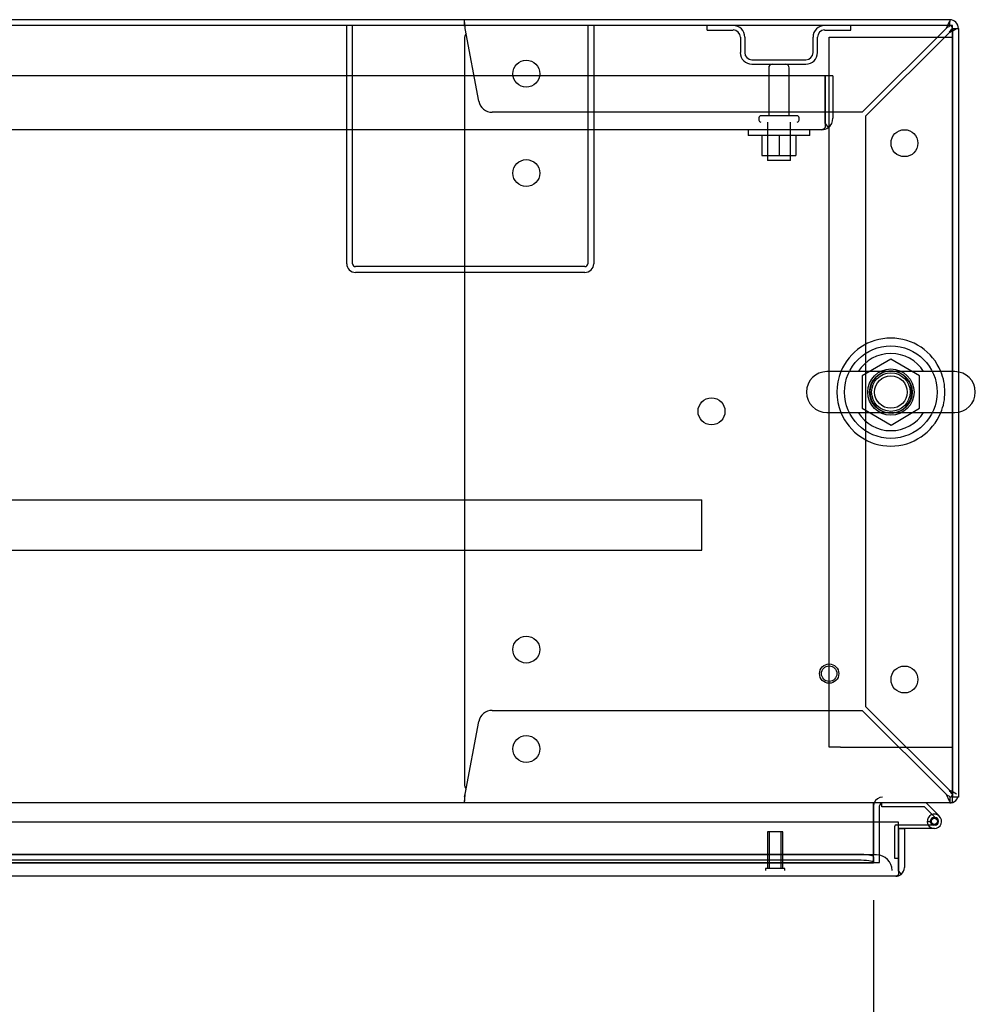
# Model space of a CAD drawing. Header units: inches. Extents: x 1 to 359, y -2 to 239.
# Tile 34 of 46: x 108 to 123, y 205 to 221. Entities that reach past the tile are written whole.
import ezdxf
from ezdxf.enums import TextEntityAlignment as Align
from ezdxf.lldxf.tags import DXFTag

# ---------------------------------------------------------------- set-up
doc = ezdxf.new("R2010")
doc.units = ezdxf.units.IN
doc.header["$MEASUREMENT"] = 0
for name, color, linetype in [('COM43132', 7, 'Continuous'), ('COM50669', 7, 'Continuous'), ('COM50677', 7, 'Continuous'), ('COM52167-9', 7, 'Continuous'), ('COM54746-56', 7, 'Continuous'), ('COM54926', 7, 'Continuous'), ('COM55738-22', 7, 'Continuous'), ('COM70110-1', 7, 'Continuous'), ('COM70217', 7, 'Continuous'), ('COM70220', 7, 'Continuous'), ('COM71188-1', 7, 'Continuous'), ('COM71190-1', 7, 'Continuous'), ('Default', 7, 'Continuous'), ('NTS166105', 7, 'Continuous'), ('NTS18024', 7, 'Continuous'), ('SCS86414', 7, 'Continuous'), ('STD26089', 7, 'Continuous'), ('STD26258', 7, 'Continuous'), ('WAF25059', 7, 'Continuous'), ('WAF25377', 7, 'Continuous'), ('WAM254785', 7, 'Continuous')]:
    doc.layers.add(name, color=color, linetype=linetype)
doc.styles.add('SEACAD_Times_New_Roman', font='times.ttf')
tags = doc.linetypes.add('HIDDEN2', pattern=[0.1875, 0.125, -0.0625]).pattern_tags.tags
tags[6:7] = [DXFTag(74, 4), DXFTag(75, 0), DXFTag(340, '0'), DXFTag(46, 0.0), DXFTag(50, 0.0), DXFTag(44, 0.0), DXFTag(45, 0.0)]
tags[4:5] = [DXFTag(74, 4), DXFTag(75, 0), DXFTag(340, '0'), DXFTag(46, 0.0), DXFTag(50, 0.0), DXFTag(44, 0.0), DXFTag(45, 0.0)]
doc.dimstyles.new('HAMMOND_(STH_-_300x200)', dxfattribs={"dimtxt": 1.5, "dimasz": 1.875, "dimexe": 0.75, "dimexo": 0.75, "dimgap": 0.375, "dimtad": 0, "dimtih": 1, "dimtoh": 1, "dimzin": 0, "dimdsep": 46, "dimtxsty": 'SEACAD_Times_New_Roman', "dimblk1": '_SE_FILLED', "dimblk2": '_SE_FILLED', "dimsah": 1, "dimcen": 0.75, "dimadec": 0, "dimazin": 0, "dimtfac": 0.8, "dimtofl": 0, "dimtmove": 0, "dimatfit": 3, "dimfxl": 0, "dimtolj": 1, "dimtzin": 0, "dimarcsym": 0})

# ---------------------------------------------------------------- blocks, each defined once
blk = doc.blocks.new('SE')
at = {"layer": 'COM43132', "color": 7, "linetype": 'HIDDEN2'}
for p, q in [((120.905, 220.068), (77.155, 220.068)), ((120.905, 219.378), (120.905, 220.068)), ((121.03, 220.068), (120.905, 220.068)), ((120.905, 220.068), (120.905, 219.378)), ((121.03, 220.068), (121.03, 219.378)), ((120.905, 219.378), (120.905, 219.378)), ((120.905, 219.378), (120.905, 219.229)), ((120.905, 219.296), (120.905, 219.378)), ((120.845, 219.193), (77.215, 219.193)), ((120.845, 219.193), (120.845, 219.193)), ((120.845, 219.193), (120.845, 219.193)), ((120.905, 219.296), (120.954, 219.229))]:
    blk.add_line(p, q, dxfattribs=at)
for start, end in [(306.194, 0), (270.1208, 306.194), (270, 270.0589)]:
    blk.add_arc((120.845, 219.378), 0.185, start, end, dxfattribs=at)
blk.add_open_spline([(120.905, 219.229), (120.895, 219.218), (120.885, 219.209), (120.87, 219.2), (120.865, 219.197), (120.855, 219.194), (120.85, 219.193), (120.845, 219.193)], degree=3, knots=[0, 0, 0, 0, 0.5, 0.5, 0.75, 0.75, 1, 1, 1, 1], dxfattribs=at)
at = {"layer": 'COM50669', "color": 7, "linetype": 'HIDDEN2'}
for p, q in [((113.155, 217.023), (113.155, 220.88)), ((113.25, 217.023), (113.25, 220.88)), ((117.06, 220.88), (117.06, 217.023)), ((117.155, 220.88), (117.155, 217.023)), ((117.012, 216.975), (113.298, 216.975)), ((117.012, 216.88), (113.298, 216.88))]:
    blk.add_line(p, q, dxfattribs=at)
for centre, radius, start, end in [((113.298, 217.023), 0.143, 180, 270), ((113.298, 217.023), 0.048, 180, 270), ((117.012, 217.023), 0.143, 270, 0), ((117.012, 217.023), 0.048, 270, 0)]:
    blk.add_arc(centre, radius, start, end, dxfattribs=at)
at = {"layer": 'COM50677', "color": 7, "linetype": 'HIDDEN2'}
for p, q in [((120.968, 220.693), (121.153, 220.693)), ((120.968, 209.193), (120.968, 220.693)), ((121.153, 220.693), (122.783, 220.693)), ((122.783, 220.693), (122.968, 220.693)), ((121.153, 209.193), (120.968, 209.193)), ((121.153, 209.193), (122.783, 209.193)), ((122.783, 209.193), (122.968, 209.193))]:
    blk.add_line(p, q, dxfattribs=at)
blk.add_circle((121.968, 214.943), 0.375, dxfattribs=at)
at = {"layer": 'COM52167-9', "color": 7, "linetype": 'Continuous'}
for p, q in [((122.093, 207.975), (100.283, 207.975)), ((122.093, 207.243), (122.093, 207.975)), ((122.188, 207.87), (122.093, 207.87)), ((122.093, 207.87), (122.093, 207.243)), ((122.188, 207.87), (122.188, 207.243)), ((122.093, 207.243), (122.093, 207.243)), ((122.093, 207.181), (122.093, 207.243)), ((122.093, 207.243), (122.093, 207.13)), ((122.045, 207.1), (100.331, 207.1)), ((122.045, 207.1), (122.045, 207.1)), ((122.045, 207.1), (122.045, 207.1)), ((122.093, 207.181), (122.132, 207.13))]:
    blk.add_line(p, q, dxfattribs=at)
for start, end in [(307.5036, 0), (270.1561, 307.5036), (270, 270.0762)]:
    blk.add_arc((122.045, 207.243), 0.143, start, end, dxfattribs=at)
blk.add_open_spline([(122.093, 207.13), (122.085, 207.12), (122.077, 207.113), (122.065, 207.105), (122.061, 207.104), (122.053, 207.101), (122.049, 207.1), (122.045, 207.1)], degree=3, knots=[0, 0, 0, 0, 0.5, 0.5, 0.75, 0.75, 1, 1, 1, 1], dxfattribs=at)
at = {"layer": 'COM54746-56', "color": 7, "linetype": 'HIDDEN2'}
for p, q in [((121.821, 208.286), (121.821, 208.287)), ((122.61, 207.977), (122.61, 208.002)), ((122.709, 208.031), (122.638, 208.101)), ((122.66, 208.052), (122.685, 208.052)), ((122.735, 208.002), (122.735, 207.977)), ((122.031, 207.385), (122.031, 207.909)), ((122.056, 207.934), (122.093, 207.934)), ((122.556, 207.989), (122.618, 207.989)), ((122.685, 207.927), (122.66, 207.927)), ((122.093, 207.385), (122.031, 207.385))]:
    blk.add_line(p, q, dxfattribs=at)
at = {"layer": 'COM54746-56', "color": 7, "linetype": 'Continuous'}
for p, q in [((121.821, 208.225), (121.821, 208.286)), ((122.514, 208.225), (121.821, 208.225)), ((122.638, 208.101), (122.514, 208.225)), ((122.54, 208.287), (122.752, 208.076)), ((122.093, 207.934), (122.673, 207.934)), ((122.673, 207.872), (122.093, 207.872)), ((122.093, 207.872), (122.093, 207.87)), ((122.618, 207.984), (122.556, 207.979)), ((122.093, 207.385), (122.093, 207.385))]:
    blk.add_line(p, q, dxfattribs=at)
blk.add_circle((122.673, 207.989), 0.05, dxfattribs=at)
for radius, start, end in [(0.117, 270, 185.2159), (0.055, 270, 185.2159), (0.117, 47.608, 107.0274), (0.117, 185.2159, 208.0398), (0.055, 185.2159, 270)]:
    blk.add_arc((122.673, 207.989), radius, start, end, dxfattribs=at)
at = {"layer": 'COM54746-56', "color": 7, "linetype": 'HIDDEN2'}
for centre, radius, start, end in [((122.66, 208.002), 0.05, 90, 180), ((122.685, 208.002), 0.05, 0, 90), ((122.056, 207.909), 0.025, 90, 180), ((122.673, 207.989), 0.117, 208.0398, 270), ((122.66, 207.977), 0.05, 180, 270), ((122.685, 207.977), 0.05, 270, 0)]:
    blk.add_arc(centre, radius, start, end, dxfattribs=at)
at = {"layer": 'COM54926', "color": 7, "linetype": 'HIDDEN2'}
for p, q in [((115.063, 220.946), (115.063, 220.975)), ((115.063, 220.87), (115.063, 220.946)), ((122.92, 220.975), (122.92, 220.946)), ((122.92, 220.87), (122.92, 220.946)), ((115.294, 219.655), (115.073, 220.832)), ((122.862, 220.832), (121.505, 219.475)), ((121.563, 219.418), (122.92, 220.775)), ((122.922, 220.88), (122.92, 220.88)), ((122.92, 220.88), (122.92, 220.88)), ((122.958, 220.832), (123.033, 220.832)), ((123.033, 220.832), (123.063, 220.832)), ((115.063, 220.66), (115.063, 208.602)), ((121.505, 219.475), (115.51, 219.475)), ((121.563, 209.845), (121.563, 219.418)), ((115.51, 209.787), (121.505, 209.787)), ((121.505, 209.787), (122.862, 208.43)), ((122.92, 208.488), (121.563, 209.845)), ((115.073, 208.43), (115.294, 209.608)), ((115.063, 208.392), (115.063, 208.317)), ((115.063, 208.287), (115.063, 208.317)), ((122.92, 208.392), (122.92, 208.317)), ((122.922, 208.382), (122.92, 208.382)), ((122.92, 208.382), (122.92, 208.382)), ((122.92, 208.317), (122.92, 208.287)), ((122.958, 208.43), (122.968, 208.43))]:
    blk.add_line(p, q, dxfattribs=at)
for centre in [(116.063, 220.1), (122.188, 218.975), (116.063, 218.49), (119.063, 214.631), (116.063, 210.772), (122.188, 210.287), (116.063, 209.162)]:
    blk.add_circle(centre, 0.218, dxfattribs=at)
for centre, radius, start, end in [((112.476, 220.643), 2.604, 4.1751, 6.6801), ((123.497, 220.581), 0.683, 147.7709, 158.4452), ((115.283, 220.66), 0.22, 153.0655, 180), ((123.07, 220.58), 0.327, 117.4541, 129.5439), ((122.667, 220.983), 0.327, 320.4561, 332.5458), ((122.669, 221.41), 0.683, 291.5548, 302.2291), ((115.51, 219.695), 0.22, 190.6113, 270), ((115.51, 209.567), 0.22, 90, 169.3887), ((115.283, 208.602), 0.22, 180, 206.9345), ((122.667, 208.279), 0.327, 27.4542, 39.5439), ((122.669, 207.853), 0.683, 57.7709, 68.4452), ((112.476, 208.62), 2.604, 353.3199, 355.8249), ((114.755, 208.5), 0.326, 340.716, 347.6742), ((123.497, 208.681), 0.683, 201.5548, 212.2291), ((123.07, 208.683), 0.327, 230.4561, 242.5459)]:
    blk.add_arc(centre, radius, start, end, dxfattribs=at)
blk.add_ellipse((122.92, 220.832), major_axis=(-0.048, 0), ratio=0.99836, start_param=3.141593, end_param=4.712389, dxfattribs=at)
at = {"layer": 'COM55738-22', "color": 7, "linetype": 'HIDDEN2'}
for p, q in [((118.992, 220.808), (118.992, 220.88)), ((118.992, 220.808), (119.414, 220.808)), ((120.895, 220.808), (121.317, 220.808)), ((121.317, 220.808), (121.317, 220.88)), ((119.53, 220.693), (119.53, 220.443)), ((119.602, 220.693), (119.602, 220.443)), ((120.708, 220.443), (120.708, 220.693)), ((120.78, 220.443), (120.78, 220.693)), ((119.717, 220.327), (120.592, 220.327)), ((119.717, 220.255), (120.592, 220.255))]:
    blk.add_line(p, q, dxfattribs=at)
for centre, radius, start, end in [((119.414, 220.693), 0.188, 0, 90), ((119.414, 220.693), 0.116, 0, 90), ((120.895, 220.693), 0.188, 90, 180), ((120.895, 220.693), 0.116, 90, 180), ((119.717, 220.443), 0.188, 180, 270), ((119.717, 220.443), 0.116, 180, 270), ((120.592, 220.443), 0.116, 270, 0), ((120.592, 220.443), 0.188, 270, 0)]:
    blk.add_arc(centre, radius, start, end, dxfattribs=at)
at = {"layer": 'COM70110-1', "color": 7, "linetype": 'Continuous'}
for p, q in [((122.968, 220.88), (75.095, 220.88)), ((122.968, 215.274), (122.968, 220.88)), ((122.968, 208.43), (122.968, 214.611)), ((122.968, 208.287), (122.968, 208.43)), ((122.968, 208.287), (75.095, 208.287)), ((121.688, 208.239), (121.688, 208.287)), ((121.688, 208.239), (121.688, 207.975))]:
    blk.add_line(p, q, dxfattribs=at)
at = {"layer": 'COM70110-1', "color": 7, "linetype": 'HIDDEN2'}
for p, q in [((122.968, 214.611), (122.968, 215.274)), ((121.688, 207.975), (121.688, 207.461)), ((121.438, 207.454), (100.899, 207.454)), ((121.438, 207.361), (100.899, 207.361)), ((121.688, 207.414), (121.688, 207.461)), ((121.688, 207.414), (121.688, 207.414)), ((121.688, 207.414), (121.688, 207.318)), ((100.649, 207.318), (121.688, 207.318)), ((121.688, 207.318), (121.688, 207.32)), ((121.688, 207.318), (121.688, 207.318))]:
    blk.add_line(p, q, dxfattribs=at)
blk.add_circle((121.968, 214.943), 0.344, dxfattribs=at)
for centre in [(121.438, 207.411), (121.438, 207.317)]:
    blk.add_ellipse(centre, major_axis=(0.25, 0), ratio=0.173648, start_param=0.070105, end_param=1.570796, dxfattribs=at)
at = {"layer": 'COM70217', "color": 7, "linetype": 'HIDDEN2'}
for p, q in [((79.156, 213.195), (118.906, 213.195)), ((118.906, 213.152), (118.906, 213.195)), ((118.906, 212.425), (118.906, 213.152)), ((79.156, 212.382), (118.906, 212.382)), ((118.906, 212.382), (118.906, 212.425))]:
    blk.add_line(p, q, dxfattribs=at)
at = {"layer": 'COM70220', "color": 7, "linetype": 'HIDDEN2'}
for p, q in [((121.486, 207.445), (101.308, 207.445)), ((121.736, 207.445), (121.486, 207.445))]:
    blk.add_line(p, q, dxfattribs=at)
blk.add_arc((121.736, 207.195), 0.25, 0, 90, dxfattribs=at)
at = {"layer": 'COM71188-1', "color": 7, "linetype": 'Continuous'}
for p, q in [((122.92, 220.975), (75.143, 220.975)), ((123.063, 220.832), (123.063, 215.269)), ((123.063, 214.617), (123.063, 208.382)), ((123.063, 208.382), (122.968, 208.382)), ((121.783, 207.975), (121.783, 208.239))]:
    blk.add_line(p, q, dxfattribs=at)
at = {"layer": 'COM71188-1', "color": 7, "linetype": 'HIDDEN2'}
for p, q in [((122.968, 220.832), (122.968, 208.382)), ((123.063, 215.269), (123.063, 214.617)), ((122.968, 208.382), (122.968, 208.382)), ((121.688, 207.32), (121.688, 208.239)), ((121.783, 207.32), (121.783, 207.975)), ((121.688, 207.32), (121.783, 207.32))]:
    blk.add_line(p, q, dxfattribs=at)
at = {"layer": 'COM71188-1', "color": 7, "linetype": 'Continuous'}
for centre, radius, start, end in [((122.92, 220.832), 0.143, 0, 90), ((122.92, 208.43), 0.143, 289.8258, 340.3871), ((121.831, 208.239), 0.143, 160.3871, 175.2073), ((121.831, 208.239), 0.048, 90, 180)]:
    blk.add_arc(centre, radius, start, end, dxfattribs=at)
at = {"layer": 'COM71188-1', "color": 7, "linetype": 'HIDDEN2'}
for centre, radius, start, end in [((122.92, 220.832), 0.048, 0, 90), ((121.831, 208.239), 0.143, 90, 160.3871), ((122.92, 208.43), 0.048, 270, 0), ((121.831, 208.239), 0.143, 175.2073, 180), ((122.92, 208.43), 0.143, 270, 289.8258)]:
    blk.add_arc(centre, radius, start, end, dxfattribs=at)
at = {"layer": 'COM71190-1', "color": 7, "linetype": 'HIDDEN2'}
blk.add_line((101.532, 207.32), (121.688, 207.32), dxfattribs=at)
at = {"layer": 'NTS166105', "color": 7, "linetype": 'HIDDEN2'}
for p, q in [((119.878, 219.097), (119.878, 218.777)), ((120.157, 219.097), (120.157, 218.777)), ((120.428, 219.097), (120.428, 218.777)), ((119.878, 218.777), (120.157, 218.777)), ((120.157, 218.777), (120.428, 218.777))]:
    blk.add_line(p, q, dxfattribs=at)
at = {"layer": 'NTS18024', "color": 7, "linetype": 'HIDDEN2'}
for p, q in [((121.968, 215.478), (121.503, 215.206)), ((122.433, 215.206), (121.968, 215.478)), ((121.503, 215.206), (121.503, 214.68)), ((122.433, 214.68), (122.433, 215.206)), ((121.503, 214.68), (121.973, 214.405)), ((121.973, 214.405), (122.433, 214.68))]:
    blk.add_line(p, q, dxfattribs=at)
blk.add_circle((121.968, 214.943), 0.263, dxfattribs=at)
at = {"layer": 'SCS86414', "color": 7, "linetype": 'Continuous'}
for p, q in [((123.004, 215.274), (120.932, 215.274)), ((120.932, 214.611), (123.004, 214.611))]:
    blk.add_line(p, q, dxfattribs=at)
for centre, radius, start, end in [((121.968, 214.943), 0.625, 32.0055, 147.9945), ((120.932, 214.943), 0.331, 90, 270), ((123.004, 214.943), 0.331, 270, 90), ((121.968, 214.943), 0.625, 212.0055, 327.9945)]:
    blk.add_arc(centre, radius, start, end, dxfattribs=at)
at = {"layer": 'STD26089', "color": 7, "linetype": 'HIDDEN2'}
for p, q in [((119.989, 220.195), (119.989, 219.418)), ((120.321, 219.418), (120.321, 220.195)), ((119.83, 219.388), (119.83, 219.348)), ((120.45, 219.418), (119.86, 219.418)), ((119.967, 219.318), (119.967, 218.693)), ((120.342, 218.693), (120.342, 219.318)), ((120.48, 219.348), (120.48, 219.388)), ((120.342, 218.693), (119.967, 218.693))]:
    blk.add_line(p, q, dxfattribs=at)
for centre, radius, start, end in [((120.049, 220.195), 0.06, 90, 180), ((120.261, 220.195), 0.06, 0, 90), ((119.86, 219.388), 0.03, 90, 180), ((119.86, 219.348), 0.03, 180, 270), ((120.45, 219.388), 0.03, 0, 90), ((120.45, 219.348), 0.03, 270, 0)]:
    blk.add_arc(centre, radius, start, end, dxfattribs=at)
at = {"layer": 'STD26258', "color": 7, "linetype": 'HIDDEN2'}
for p, q in [((120.218, 207.82), (119.968, 207.82)), ((119.968, 207.82), (119.968, 207.227)), ((119.998, 207.82), (119.998, 207.227)), ((120.187, 207.82), (120.187, 207.227)), ((120.218, 207.227), (120.218, 207.82)), ((120.249, 207.227), (119.936, 207.227)), ((119.936, 207.227), (119.936, 207.195)), ((120.249, 207.195), (120.249, 207.227))]:
    blk.add_line(p, q, dxfattribs=at)
for radius in [0.156, 0.125]:
    blk.add_circle((120.968, 210.382), radius, dxfattribs=at)
at = {"layer": 'WAF25059', "color": 7, "linetype": 'HIDDEN2'}
for p, q in [((119.655, 219.193), (119.655, 219.097)), ((120.655, 219.097), (120.655, 219.193)), ((120.655, 219.097), (119.655, 219.097))]:
    blk.add_line(p, q, dxfattribs=at)
at = {"layer": 'WAF25377', "color": 7, "linetype": 'Continuous'}
for radius, start, end in [(0.875, 22.2452, 157.7548), (0.34, 102.0514, 103.0268), (0.34, 76.9732, 77.96), (0.875, 202.2452, 337.7548)]:
    blk.add_arc((121.968, 214.943), radius, start, end, dxfattribs=at)
at = {"layer": 'WAF25377', "color": 7, "linetype": 'HIDDEN2'}
for radius, start, end in [(0.875, 157.7548, 202.2452), (0.34, 103.0268, 0), (0.34, 77.96, 102.0514), (0.34, 0, 76.9732), (0.875, 0, 22.2452), (0.875, 337.7548, 0)]:
    blk.add_arc((121.968, 214.943), radius, start, end, dxfattribs=at)
at = {"layer": 'WAM254785', "color": 7, "linetype": 'HIDDEN2'}
for radius in [0.75, 0.312]:
    blk.add_circle((121.968, 214.943), radius, dxfattribs=at)
blk = doc.blocks.new('DMBLK3374')
at = {"layer": 'Default', "linetype": 'Continuous'}
for points in [[(78.25, 200.763), (78.25, 201.388), (76.375, 201.075)], [(119.813, 200.763), (121.688, 201.075), (119.813, 201.388)]]:
    blk.add_hatch(color=7, dxfattribs=at).paths.add_polyline_path(points)
at = {"layer": 'Default', "color": 7, "linetype": 'Continuous'}
for p, q in [((76.375, 207.1), (76.375, 200.325)), ((121.688, 206.711), (121.688, 200.325)), ((76.375, 201.075), (94.509, 201.075)), ((105.298, 201.075), (121.688, 201.075))]:
    blk.add_line(p, q, dxfattribs=at)
at = {"layer": 'Default', "color": 7, "linetype": 'Continuous', "style": 'SEACAD_Times_New_Roman'}
for s, p in [('45.31', (97.344, 201.825)), ('DOOR ', (96.473, 199.575)), ('OPENING', (95.034, 197.325))]:
    blk.add_text(s, height=1.5, dxfattribs=at).set_placement(p, align=Align.TOP_LEFT)
blk = doc.blocks.new('_SE_FILLED')
at = {"color": 0}
blk.add_line((0, 0), (-1, 0), dxfattribs=at)
blk.add_solid([(0, 0), (-1, -0.1665), (-1, 0.1665), (0, 0)], dxfattribs=at)

msp = doc.modelspace()

# ---------------------------------------------------------------- block references
at = {"layer": 'Default'}
msp.add_blockref('SE', (0, 0), dxfattribs=at)

# ---------------------------------------------------------------- dimensions: what is measured, and where the dimension line sits
at = {"layer": 'Default', "color": 7, "linetype": 'Continuous'}
dim = msp.add_linear_dim(base=(121.688, 201.075), p1=(76.375, 207.85), p2=(121.688, 208.239), text='\\A1;<>\\PDOOR \\XOPENING', dimstyle='HAMMOND_(STH_-_300x200)', dxfattribs=at)
dim.commit()
dim.dimension.update_dxf_attribs({"geometry": 'DMBLK3374', "text_midpoint": (99.903, 201.075), "dimtype": 160})

doc.saveas('drawing.dxf')
